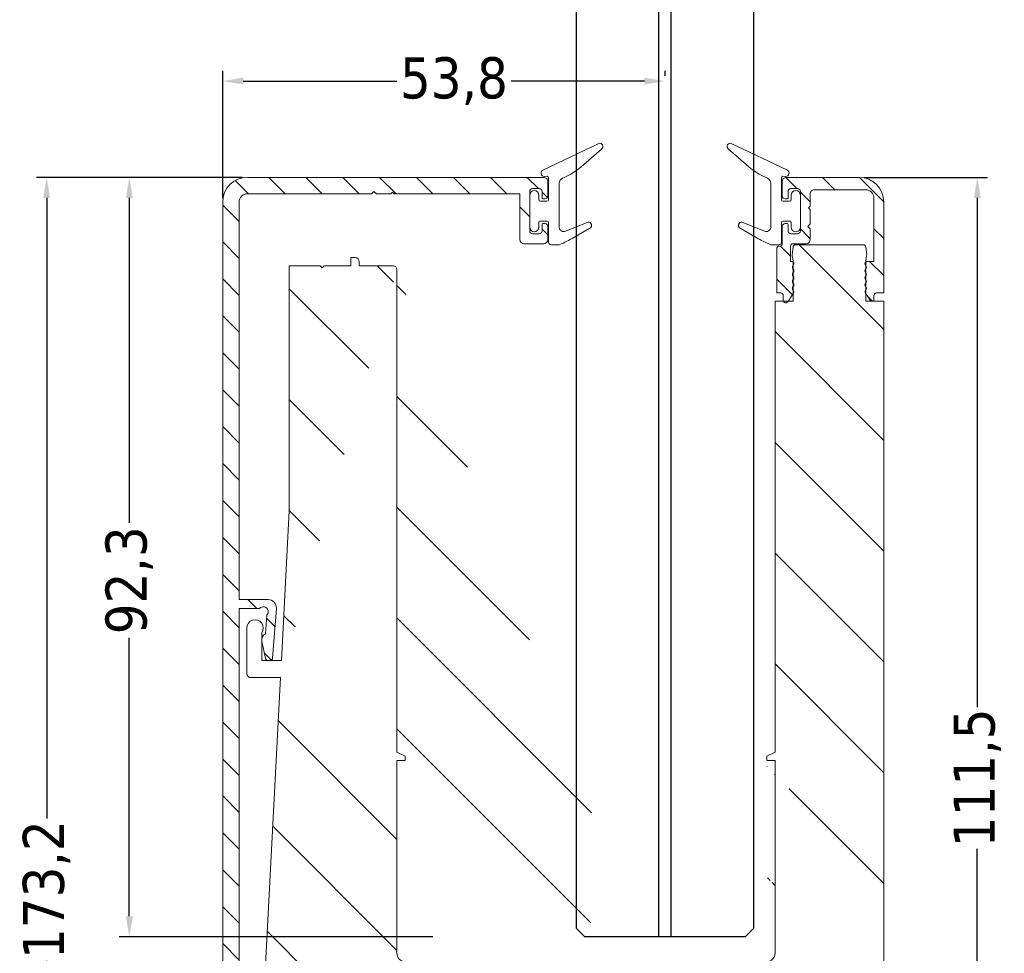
# Model space of a CAD drawing. Header units: millimetres. Extents: x -747 to 4940, y 2360 to 9272.
import ezdxf

# ---------------------------------------------------------------- set-up
doc = ezdxf.new("R2010")
doc.units = ezdxf.units.MM
for name, color, linetype, lineweight in [('CARTER ESTERNO NINFA 166b PICCOLO', 8, 'Continuous', 13), ('CARTER INTERNO NINFA 166b', 8, 'Continuous', 9), ('GUARNIZIONI', 7, 'Continuous', 9), ('PROFILO NINFA 166', 8, 'Continuous', 9), ('QUOTE', 5, 'Continuous', 9)]:
    doc.layers.add(name, color=color, linetype=linetype, lineweight=lineweight)
doc.layers.add('VETRO', color=140, linetype='Continuous')
doc.styles.get("Standard").update_dxf_attribs({"font": 'TAHOMA.TTF'})
doc.dimstyles.new('Annotativa millimetri', dxfattribs={"dimscale": 0, "dimtxt": 5, "dimasz": 2.5, "dimexe": 1.25, "dimexo": 0.625, "dimtad": 1, "dimtoh": 1, "dimdec": 1, "dimtxsty": 'Standard', "dimcen": 2.5, "dimclrd": 5, "dimclre": 5, "dimclrt": 7, "dimadec": 0, "dimazin": 0, "dimtfac": 1, "dimtdec": 1, "dimtmove": 0, "dimatfit": 3, "dimfxl": 0, "dimarcsym": 0})
pattern_1 = [(135, (-1359.510253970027, 9677.081009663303), (2.245064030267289, 2.245064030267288), [])]

# ---------------------------------------------------------------- blocks, each defined once
blk = doc.blocks.new('*D492')
at = {"layer": 'Defpoints', "color": 0}
for p in [(-607.1035125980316, 9056.76555185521), (-631.5159442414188, 8883.556270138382), (-609.103382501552, 8883.556270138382)]:
    blk.add_point(p, dxfattribs=at)
at = {"layer": 'QUOTE', "color": 5, "lineweight": -2}
for p, q in [((-607.7285125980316, 9056.76555185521), (-632.7659442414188, 9056.76555185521)), ((-631.5159442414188, 9054.26555185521), (-631.5159442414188, 8978.803410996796)), ((-631.5159442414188, 8886.056270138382), (-631.5159442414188, 8961.518410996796)), ((-609.728382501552, 8883.556270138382), (-632.7659442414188, 8883.556270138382))]:
    blk.add_line(p, q, dxfattribs=at)
at = {"layer": 'QUOTE', "color": 5}
for points in [[(-631.0992775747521, 9054.26555185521), (-631.9326109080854, 9054.26555185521), (-631.5159442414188, 9056.76555185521)], [(-631.9326109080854, 8886.056270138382), (-631.0992775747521, 8886.056270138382), (-631.5159442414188, 8883.556270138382)]]:
    blk.add_solid(points, dxfattribs=at)
at = {"layer": 'QUOTE', "color": 7, "insert": (-631.5159442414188, 8970.160910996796), "char_height": 5, "attachment_point": 5, "rotation": 90}
blk.add_mtext('173,2', dxfattribs=at)
blk = doc.blocks.new('*D493')
at = {"layer": 'Defpoints', "color": 0}
for p in [(-607.1035125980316, 9056.76555185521), (-621.4614892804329, 8964.426905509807), (-583.9172275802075, 8964.426905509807)]:
    blk.add_point(p, dxfattribs=at)
at = {"layer": 'QUOTE', "color": 5, "lineweight": -2}
for p, q in [((-607.7285125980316, 9056.76555185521), (-622.7114892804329, 9056.76555185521)), ((-621.4614892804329, 9054.26555185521), (-621.4614892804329, 9014.766766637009)), ((-621.4614892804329, 8966.926905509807), (-621.4614892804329, 9000.78676663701)), ((-584.5422275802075, 8964.426905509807), (-622.7114892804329, 8964.426905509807))]:
    blk.add_line(p, q, dxfattribs=at)
at = {"layer": 'QUOTE', "color": 5}
for points in [[(-621.0448226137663, 9054.26555185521), (-621.8781559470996, 9054.26555185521), (-621.4614892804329, 9056.76555185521)], [(-621.8781559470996, 8966.926905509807), (-621.0448226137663, 8966.926905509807), (-621.4614892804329, 8964.426905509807)]]:
    blk.add_solid(points, dxfattribs=at)
at = {"layer": 'QUOTE', "color": 7, "insert": (-621.4614892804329, 9007.77676663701), "char_height": 5, "attachment_point": 5, "rotation": 90}
blk.add_mtext('92,3', dxfattribs=at)
blk = doc.blocks.new('*D494')
at = {"layer": 'Defpoints', "color": 0}
for p in [(-532.6904303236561, 9056.765558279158), (-536.6902189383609, 8945.239633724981), (-518.3142919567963, 8945.239633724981)]:
    blk.add_point(p, dxfattribs=at)
at = {"layer": 'QUOTE', "color": 5, "lineweight": -2}
for p, q in [((-532.0654303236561, 9056.765558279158), (-517.0642919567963, 9056.765558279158)), ((-518.3142919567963, 9054.265558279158), (-518.3142919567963, 8992.368857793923)), ((-518.3142919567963, 8947.739633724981), (-518.3142919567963, 8975.138857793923)), ((-536.0652189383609, 8945.239633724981), (-517.0642919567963, 8945.239633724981))]:
    blk.add_line(p, q, dxfattribs=at)
at = {"layer": 'QUOTE', "color": 5}
for points in [[(-517.8976252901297, 9054.265558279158), (-518.7309586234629, 9054.265558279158), (-518.3142919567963, 9056.765558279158)], [(-518.7309586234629, 8947.739633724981), (-517.8976252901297, 8947.739633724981), (-518.3142919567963, 8945.239633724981)]]:
    blk.add_solid(points, dxfattribs=at)
at = {"layer": 'QUOTE', "color": 7, "insert": (-518.3142919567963, 8983.753857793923), "char_height": 5, "attachment_point": 5, "rotation": 90}
blk.add_mtext('111,5', dxfattribs=at)
blk = doc.blocks.new('*D495')
at = {"layer": 'Defpoints', "color": 0}
for p in [(-556.3043197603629, 9068.470850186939), (-556.3043197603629, 9068.470850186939), (-610.1035043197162, 9053.618759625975)]:
    blk.add_point(p, dxfattribs=at)
at = {"layer": 'QUOTE', "color": 5, "lineweight": -2}
for p, q in [((-610.1035043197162, 9054.243759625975), (-610.1035043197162, 9069.720850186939)), ((-556.3043197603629, 9069.095850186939), (-556.3043197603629, 9069.720850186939)), ((-607.6035043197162, 9068.470850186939), (-588.9436883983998, 9068.470850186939)), ((-558.8043197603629, 9068.470850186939), (-575.0136883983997, 9068.470850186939))]:
    blk.add_line(p, q, dxfattribs=at)
at = {"layer": 'QUOTE', "color": 5}
for points in [[(-607.6035043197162, 9068.887516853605), (-607.6035043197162, 9068.054183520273), (-610.1035043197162, 9068.470850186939)], [(-558.8043197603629, 9068.054183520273), (-558.8043197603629, 9068.887516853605), (-556.3043197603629, 9068.470850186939)]]:
    blk.add_solid(points, dxfattribs=at)
at = {"layer": 'QUOTE', "color": 7, "insert": (-581.9786883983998, 9068.470850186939), "char_height": 5, "attachment_point": 5}
blk.add_mtext('53,8', dxfattribs=at)

msp = doc.modelspace()

# ---------------------------------------------------------------- hatches: boundary and pattern name
at = {"layer": 'CARTER ESTERNO NINFA 166b PICCOLO'}
h = msp.add_hatch(dxfattribs=at)
h.set_pattern_fill('ANSI31', color=256, angle=180, style=0)
h.set_pattern_definition(pattern_1)
edge = h.paths.add_edge_path()
edge.add_line((-538.8412759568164, 9053.060070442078), (-538.6412759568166, 9052.860070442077))
edge.add_line((-538.6412759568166, 9052.860070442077), (-538.6412759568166, 9051.110070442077))
edge.add_line((-538.6412759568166, 9051.110070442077), (-538.9412759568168, 9050.810070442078))
edge.add_line((-538.9412759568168, 9050.810070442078), (-538.6412759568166, 9050.510070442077))
edge.add_line((-538.6412759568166, 9050.510070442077), (-538.6412759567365, 9049.204582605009))
edge.add_arc((-539.141276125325, 9049.204582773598), 0.5000001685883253, 270.00001931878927, 359.9999806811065, ccw=False)
edge.add_line((-539.1412759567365, 9048.70458260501), (-540.7412896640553, 9048.70458260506))
edge.add_arc((-540.7412896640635, 9048.404582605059), 0.3000000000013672, 89.99999999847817, 179.9999641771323)
edge.add_line((-541.0412896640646, 9048.404582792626), (-541.0412908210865, 9046.554005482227))
edge.add_line((-541.0412908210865, 9046.554005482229), (-540.9276159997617, 9046.554005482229))
edge.add_arc((-540.9276159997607, 9046.254005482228), 0.3000000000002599, -6.799041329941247e-10, 90.00000000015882, ccw=False)
edge.add_line((-540.6276159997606, 9046.254005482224), (-540.7154839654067, 9046.041873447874))
edge.add_arc((-540.5033519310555, 9045.829741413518), 0.299999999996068, 134.9999999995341, 225.0000000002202)
edge.add_arc((-540.9276160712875, 9045.40547734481), 0.3000000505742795, -44.9999903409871, 44.99999034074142, ccw=False)
edge.add_arc((-540.5033519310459, 9044.981213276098), 0.30000000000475, 135.0000000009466, 224.999999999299)
edge.add_arc((-540.9276160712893, 9044.556949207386), 0.3000000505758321, -44.99999034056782, 44.99999034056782, ccw=False)
edge.add_arc((-540.5033519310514, 9044.132685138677), 0.2999999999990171, 135.0000000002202, 224.9999999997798)
edge.add_arc((-540.9276159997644, 9043.708421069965), 0.3000000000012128, -44.99999999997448, 44.99999999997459, ccw=False)
edge.add_arc((-540.5033519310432, 9043.284157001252), 0.3000000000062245, 135.0000000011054, 224.9999999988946)
edge.add_arc((-540.9276159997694, 9042.85989293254), 0.3000000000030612, -33.2359422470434, 44.99999999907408, ccw=False)
edge.add_line((-540.6766898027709, 9042.695466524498), (-541.3645577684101, 9041.645731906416))
edge.add_arc((-541.6154839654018, 9041.810158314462), 0.2999999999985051, 180.0000000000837, 326.76405775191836, ccw=False)
edge.add_line((-541.9154839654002, 9041.81015831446), (-541.9154839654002, 9042.411306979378))
edge.add_arc((-542.2154840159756, 9042.411306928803), 0.3000000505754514, 9.659304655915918e-06, 89.99630967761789)
edge.add_line((-542.2154646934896, 9042.711306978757), (-542.7154839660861, 9042.711356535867))
edge.add_line((-542.7154839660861, 9042.711356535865), (-542.7154839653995, 9048.10458260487))
edge.add_arc((-542.415483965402, 9048.104582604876), 0.2999999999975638, 89.99999999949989, 180.0000000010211, ccw=False)
edge.add_line((-542.4154839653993, 9048.404582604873), (-542.3412894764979, 9048.404582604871))
edge.add_arc((-542.3412894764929, 9048.704582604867), 0.2999999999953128, 269.9999999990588, 359.9999641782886)
edge.add_line((-542.0412894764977, 9048.704582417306), (-542.0412881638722, 9050.804041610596))
edge.add_arc((-541.6912893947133, 9050.804041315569), 0.3499987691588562, 90.00004829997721, 179.9999517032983, ccw=False)
edge.add_line((-541.6912896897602, 9051.154040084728), (-541.4412912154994, 9051.154040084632))
edge.add_arc((-541.4412912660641, 9051.054040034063), 0.1000000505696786, 2.8975103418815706e-05, 89.9999710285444, ccw=False)
edge.add_line((-541.3412912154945, 9051.054040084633), (-541.34129121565, 9050.254582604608))
edge.add_arc((-540.9912911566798, 9050.254582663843), 0.3500000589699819, 180.0000096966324, 269.9999903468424)
edge.add_line((-540.9912912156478, 9049.904582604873), (-540.1912759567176, 9049.904582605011))
edge.add_arc((-540.1912760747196, 9050.254582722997), 0.3500001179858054, 270.0000193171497, 359.9999806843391)
edge.add_line((-539.8412759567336, 9050.254582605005), (-539.8412759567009, 9055.054582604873))
edge.add_arc((-540.1912761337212, 9055.054582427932), 0.3500001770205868, 2.896548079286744e-05, 89.99997102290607)
edge.add_line((-540.1912759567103, 9055.404582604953), (-540.9912912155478, 9055.40458260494))
edge.add_arc((-540.991290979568, 9055.05458236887), 0.3500002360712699, 90.00003863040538, 179.9999613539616)
edge.add_line((-541.3412912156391, 9055.054582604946), (-541.34129121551, 9054.255125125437))
edge.add_arc((-541.4412913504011, 9054.25512526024), 0.1000001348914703, 270.0000772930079, 359.9999227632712, ccw=False)
edge.add_line((-541.4412912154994, 9054.15512512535), (-541.6912896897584, 9054.155125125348))
edge.add_arc((-541.6912895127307, 9054.505123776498), 0.3499986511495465, 180.0000289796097, 269.9999710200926, ccw=False)
edge.add_line((-542.0412881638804, 9054.505123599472), (-542.0412891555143, 9056.265557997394))
edge.add_arc((-541.5412891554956, 9056.26555827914), 0.5000000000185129, 90.00000000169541, 180.0000322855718, ccw=False)
edge.add_line((-541.5412891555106, 9056.765558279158), (-532.6904301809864, 9056.76555827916))
edge.add_arc((-532.6904301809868, 9053.765558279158), 3.000000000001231, 6.0822458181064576e-12, 89.99999999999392, ccw=False)
edge.add_line((-529.6904301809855, 9053.765558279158), (-529.6904301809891, 9042.711364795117))
edge.add_line((-529.6904301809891, 9042.711364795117), (-530.5904301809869, 9042.711306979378))
edge.add_arc((-530.5904301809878, 9042.411306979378), 0.3000000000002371, 89.99999999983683, 179.9999999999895)
edge.add_line((-530.890430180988, 9042.411306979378), (-530.8904301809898, 9041.71136479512))
edge.add_line((-530.8904301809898, 9041.71136479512), (-531.284364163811, 9041.71136479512))
edge.add_line((-531.284364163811, 9041.71136479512), (-531.9292243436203, 9042.695466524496))
edge.add_arc((-531.6782981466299, 9042.859892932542), 0.2999999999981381, 134.999999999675, 213.2359422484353, ccw=False)
edge.add_arc((-532.1025622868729, 9043.284157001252), 0.3000000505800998, 315.0000096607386, 404.999990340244)
edge.add_arc((-531.6782981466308, 9043.708421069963), 0.2999999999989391, 134.9999999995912, 224.9999999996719, ccw=False)
edge.add_arc((-532.102562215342, 9044.132685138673), 0.2999999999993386, 315.0000000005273, 404.999999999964)
edge.add_arc((-531.6782981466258, 9044.556949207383), 0.3000000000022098, 134.9999999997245, 224.9999999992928, ccw=False)
edge.add_arc((-532.1025622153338, 9044.981213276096), 0.2999999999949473, 314.9999999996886, 405.0000000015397)
edge.add_arc((-531.6782981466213, 9045.405477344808), 0.3000000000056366, 135.0000000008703, 224.9999999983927, ccw=False)
edge.add_arc((-532.1025622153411, 9045.829741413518), 0.2999999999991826, 315.0000000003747, 405.000000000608)
edge.add_line((-531.890430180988, 9046.041873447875), (-531.9782981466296, 9046.254005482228))
edge.add_arc((-531.6782981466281, 9046.254005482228), 0.3000000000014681, 90.00000000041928, 179.9999999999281, ccw=False)
edge.add_line((-531.6782981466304, 9046.554005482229), (-530.8904301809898, 9046.55400548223))
edge.add_line((-530.8904301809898, 9046.55400548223), (-530.8904301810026, 9054.26555827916))
edge.add_arc((-531.8904301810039, 9054.265558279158), 1.000000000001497, 8.579228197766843e-11, 90.00000000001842)
edge.add_line((-531.8904301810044, 9055.26555827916), (-538.1412759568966, 9055.265558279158))
edge.add_arc((-538.1412759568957, 9054.765558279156), 0.5000000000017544, 90.00000000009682, 180.0000000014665)
edge.add_line((-538.6412759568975, 9054.765558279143), (-538.641275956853, 9053.26007044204))
edge.add_line((-538.641275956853, 9053.26007044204), (-538.8412759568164, 9053.060070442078))
at = {"layer": 'CARTER INTERNO NINFA 166b'}
h = msp.add_hatch(dxfattribs=at)
h.set_pattern_fill('ANSI31', color=256, angle=180, style=0)
h.set_pattern_definition(pattern_1)
edge = h.paths.add_edge_path()
edge.add_arc((-532.1904309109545, 8884.056269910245), 0.4999999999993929, -90.00002614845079, 1.3108058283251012e-07, ccw=False)
edge.add_line((-532.1904311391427, 8883.556269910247), (-533.19031881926, 8883.556270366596))
edge.add_arc((-533.1903188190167, 8884.056268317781), 0.4999979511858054, 179.9997732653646, 269.9999999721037, ccw=False)
edge.add_line((-533.6903167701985, 8884.056270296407), (-533.6903167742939, 8885.856244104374))
edge.add_line((-533.6903167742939, 8885.856244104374), (-607.8034956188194, 8885.856269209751))
edge.add_arc((-607.8034957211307, 8885.556269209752), 0.2999999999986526, 89.99998045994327, 179.9999999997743)
edge.add_line((-608.1034957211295, 8885.556269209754), (-608.103495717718, 8884.05626991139))
edge.add_arc((-608.6034957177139, 8884.056269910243), 0.4999999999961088, -90.00002614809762, 1.3145688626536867e-07, ccw=False)
edge.add_line((-608.6034959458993, 8883.556269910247), (-609.1033823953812, 8883.556270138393))
edge.add_arc((-609.1033819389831, 8884.556270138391), 0.9999999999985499, 180.000041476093, 269.9999738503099, ccw=False)
edge.add_line((-610.1033819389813, 8884.556269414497), (-610.1035043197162, 9053.765549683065))
edge.add_arc((-607.1035022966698, 9053.765549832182), 3.000002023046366, 90.000196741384, 180.0000028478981, ccw=False)
edge.add_line((-607.1035125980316, 9056.76555185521), (-571.0612884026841, 9056.76563889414))
edge.add_arc((-571.0612884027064, 9056.265638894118), 0.5000000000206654, -3.2285950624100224e-05, 89.99999999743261, ccw=False)
edge.add_line((-570.5612884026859, 9056.26563861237), (-570.5612893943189, 9054.505204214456))
edge.add_arc((-570.91128804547, 9054.505204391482), 0.3499986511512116, 270.00002896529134, 359.9999710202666, ccw=False)
edge.add_line((-570.9112878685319, 9054.15520574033), (-571.1612863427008, 9054.155205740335))
edge.add_arc((-571.1612862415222, 9054.255205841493), 0.1000001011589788, 180.0000579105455, 269.99994202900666, ccw=False)
edge.add_line((-571.2612863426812, 9054.255205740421), (-571.2612863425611, 9055.05466321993))
edge.add_arc((-571.6112864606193, 9055.054663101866), 0.3500001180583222, 1.93269364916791e-05, 89.99998070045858)
edge.add_line((-571.6112863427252, 9055.404663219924), (-572.4113016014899, 9055.404663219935))
edge.add_arc((-572.4113014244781, 9055.054663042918), 0.3500001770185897, 90.00002897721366, 179.9999710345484)
edge.add_line((-572.7613016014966, 9055.054663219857), (-572.7613016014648, 9050.254663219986))
edge.add_arc((-572.4113014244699, 9050.254663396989), 0.3500001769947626, 180.0000289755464, 269.9999709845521)
edge.add_line((-572.4113016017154, 9049.904663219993), (-571.6112863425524, 9049.904663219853))
edge.add_arc((-571.6112864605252, 9050.254663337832), 0.35000011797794, 270.0000193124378, 359.9999806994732)
edge.add_line((-571.2612863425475, 9050.254663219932), (-571.2612863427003, 9051.054120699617))
edge.add_arc((-571.161286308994, 9051.054120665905), 0.1000000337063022, 90.0000193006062, 179.9999806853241, ccw=False)
edge.add_line((-571.1612863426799, 9051.154120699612), (-570.91128786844, 9051.15412069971))
edge.add_arc((-570.9112880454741, 9050.804122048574), 0.3499986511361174, 2.896550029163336e-05, 89.99997101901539, ccw=False)
edge.add_line((-570.561289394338, 9050.804122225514), (-570.5612883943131, 9049.204663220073))
edge.add_arc((-571.061288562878, 9049.204663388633), 0.5000001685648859, 270.00001931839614, 359.99998068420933, ccw=False)
edge.add_line((-571.0612883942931, 9048.704663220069), (-573.4613016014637, 9048.70466321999))
edge.add_arc((-573.4613014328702, 9049.20466338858), 0.5000001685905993, 180.0000193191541, 269.9999806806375, ccw=False)
edge.add_line((-573.961301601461, 9049.204663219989), (-573.9613016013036, 9054.765638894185))
edge.add_line((-573.9613016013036, 9054.765638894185), (-589.2575585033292, 9054.765598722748))
edge.add_line((-589.2575585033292, 9054.765598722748), (-589.4574044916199, 9054.965595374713))
edge.add_line((-589.4574044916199, 9054.965595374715), (-589.6574044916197, 9054.765595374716))
edge.add_line((-589.6574044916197, 9054.765595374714), (-591.4074044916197, 9054.765595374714))
edge.add_line((-591.4074044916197, 9054.765595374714), (-591.7074044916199, 9055.065595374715))
edge.add_line((-591.7074044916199, 9055.065595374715), (-592.0076065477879, 9054.7655915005))
edge.add_line((-592.0076065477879, 9054.7655915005), (-607.1035073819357, 9054.765551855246))
edge.add_arc((-607.1035039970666, 9053.765551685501), 1.000000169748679, 90.00019393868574, 179.9683385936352)
edge.add_line((-608.1035040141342, 9053.766104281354), (-608.103457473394, 9005.442578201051))
edge.add_line((-608.103457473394, 9005.442578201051), (-604.5752521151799, 9005.442578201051))
edge.add_arc((-604.5752521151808, 9004.442578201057), 0.9999999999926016, -4.240576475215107, 89.99999999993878, ccw=False)
edge.add_line((-603.57798975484, 9004.368633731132), (-604.0264512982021, 8998.320394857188))
edge.add_arc((-604.3256300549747, 8998.342578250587), 0.300000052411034, 270.0000092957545, 355.7594142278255, ccw=False)
edge.add_line((-604.3256300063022, 8998.042578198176), (-604.6041109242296, 8998.042578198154))
edge.add_arc((-604.6041109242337, 8998.342578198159), 0.3000000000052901, 192.0684800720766, 270.0000000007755, ccw=False)
edge.add_line((-604.8974804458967, 8998.279854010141), (-605.3458141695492, 9000.376771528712))
edge.add_arc((-604.5634951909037, 9000.5440362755), 0.8000002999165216, 115.75944039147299, 192.068493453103, ccw=False)
edge.add_line((-604.9111702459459, 9001.264537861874), (-604.7440648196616, 9003.51822839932))
edge.add_arc((-605.1597213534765, 9003.950936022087), 0.6000052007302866, 313.8485794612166, 499.2521513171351)
edge.add_line((-605.6142789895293, 9004.342578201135), (-608.1034957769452, 9004.34257820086))
edge.add_line((-608.1034957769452, 9004.34257820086), (-608.1034875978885, 8923.518916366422))
edge.add_line((-608.1034875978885, 8923.51891636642), (-604.575252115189, 8923.518916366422))
edge.add_arc((-604.5752521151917, 8922.518916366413), 1.000000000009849, -4.240576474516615, 89.99999999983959, ccw=False)
edge.add_line((-603.5779897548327, 8922.444971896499), (-604.0264512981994, 8916.39673302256))
edge.add_arc((-604.325630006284, 8916.418916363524), 0.2999999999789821, 269.99999999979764, 355.75942352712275, ccw=False)
edge.add_line((-604.3256300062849, 8916.118916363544), (-604.6041109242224, 8916.11891636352))
edge.add_arc((-604.6041105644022, 8916.418916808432), 0.3000004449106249, 192.0685487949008, 269.9999312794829, ccw=False)
edge.add_line((-604.897480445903, 8916.356192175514), (-605.3458141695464, 8918.45310969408))
edge.add_arc((-604.5634953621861, 8918.62037452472), 0.8000001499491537, 115.75943195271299, 192.068501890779, ccw=False)
edge.add_line((-604.911170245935, 8919.340876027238), (-604.7440648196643, 8921.594566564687))
edge.add_arc((-605.1597213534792, 8922.02727418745), 0.6000052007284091, 313.8485794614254, 499.2521513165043)
edge.add_line((-605.6142789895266, 8922.418916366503), (-608.103495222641, 8922.41891636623))
edge.add_line((-608.103495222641, 8922.418916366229), (-608.1034916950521, 8888.81177934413))
edge.add_arc((-607.8034916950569, 8888.811779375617), 0.2999999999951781, 180.0000060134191, 269.5000000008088)
edge.add_line((-607.8061096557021, 8888.511790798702), (-531.9878129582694, 8887.854497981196))
edge.add_arc((-531.9904309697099, 8887.554509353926), 0.3000000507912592, 9.61711788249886e-06, 89.49999038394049, ccw=False)
edge.add_line((-531.6904309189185, 8887.55450940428), (-531.690430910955, 8884.05626991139))
at = {"layer": 'PROFILO NINFA 166'}
h = msp.add_hatch(dxfattribs=at)
h.set_pattern_fill('ANSI31', color=256, scale=3, angle=180, style=0)
h.set_pattern_definition([(135, (-904.334954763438, 10503.99724008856), (6.735192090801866, 6.735192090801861), [])])
edge = h.paths.add_edge_path()
edge.add_line((-531.8904303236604, 9041.71136479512), (-529.6904303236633, 9041.71136479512))
edge.add_line((-531.8904303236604, 9046.55217893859), (-531.8904303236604, 9041.71136479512))
edge.add_line((-531.8858726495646, 9046.60427339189), (-531.8904303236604, 9046.55217893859))
edge.add_line((-531.7772849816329, 9047.220104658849), (-531.8858726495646, 9046.604273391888))
edge.add_line((-531.7742305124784, 9047.302193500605), (-531.7772849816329, 9047.220104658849))
edge.add_line((-531.8747743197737, 9048.308258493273), (-531.7742305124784, 9047.302193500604))
edge.add_arc((-532.1732873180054, 9048.278425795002), 0.2999999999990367, 5.70705813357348, 90.00000000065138)
edge.add_line((-540.4326271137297, 9048.578425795), (-532.173287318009, 9048.578425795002))
edge.add_arc((-540.432627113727, 9048.278425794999), 0.3000000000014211, 90.00000000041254, 174.2929418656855)
edge.add_line((-540.8316839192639, 9047.302193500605), (-540.7311401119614, 9048.308258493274))
edge.add_line((-540.8286294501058, 9047.220104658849), (-540.8316839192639, 9047.302193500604))
edge.add_line((-540.7200417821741, 9046.60427339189), (-540.8286294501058, 9047.220104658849))
edge.add_line((-540.7154841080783, 9046.552178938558), (-540.7200417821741, 9046.60427339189))
edge.add_line((-540.7154841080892, 9041.711364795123), (-540.7154841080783, 9046.552178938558))
edge.add_line((-542.9154841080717, 9041.711364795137), (-540.7154841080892, 9041.711364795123))
edge.add_line((-551.4172683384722, 8959.426905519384), (-551.4172683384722, 8961.426905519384))
edge.add_line((-536.69021893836, 8955.23963372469), (-536.6902189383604, 8952.48975925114))
edge.add_arc((-537.69021893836, 8953.878229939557), 1.689206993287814, 53.70138050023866, 126.2986194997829)
edge.add_line((-538.6902189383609, 8955.23963372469), (-538.6902189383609, 8957.239759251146))
edge.add_line((-538.6902189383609, 8957.239759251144), (-541.1902189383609, 8957.239759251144))
edge.add_line((-541.1902189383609, 8957.239759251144), (-541.1902189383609, 8953.466878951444))
edge.add_arc((-545.450635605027, 8953.466875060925), 4.260416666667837, 5.232455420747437e-05, 40.06798704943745)
edge.add_line((-545.5285038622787, 8956.209288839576), (-542.1902189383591, 8956.209288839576))
edge.add_line((-545.5285038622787, 8956.209288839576), (-543.7604598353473, 8957.652149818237))
edge.add_line((-543.9171978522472, 8986.378731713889), (-542.9171823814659, 8986.878739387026))
edge.add_line((-543.9171978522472, 8985.878731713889), (-543.9171978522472, 8986.378731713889))
edge.add_line((-542.9171989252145, 8985.878741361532), (-543.9171978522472, 8985.878731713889))
edge.add_line((-542.9172683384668, 8962.42690262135), (-542.9171989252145, 8985.878741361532))
edge.add_arc((-543.9172683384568, 8962.426905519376), 0.9999999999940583, 269.9999999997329, 359.9998339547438)
edge.add_arc((-544.3927205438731, 8958.42690551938), 1.000000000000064, 309.2171111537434, 449.9999999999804)
edge.add_line((-536.6902189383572, 8952.48975925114), (-529.6904303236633, 8952.48975925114))
edge.add_line((-551.4172683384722, 8961.426905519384), (-543.9172683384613, 8961.426905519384))
edge.add_line((-544.3927205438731, 8959.42690551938), (-551.4172683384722, 8959.426905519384))
edge.add_line((-529.6904303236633, 9041.71136479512), (-529.6904303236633, 8952.48975925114))
edge.add_line((-542.9171823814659, 8986.878739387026), (-542.9154841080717, 9041.711364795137))
h = msp.add_hatch(dxfattribs=at)
h.set_pattern_fill('ANSI31', color=256, scale=3, angle=180, style=0)
h.set_pattern_definition([(135, (-904.334954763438, 10503.99724008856), (6.735192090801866, 6.735192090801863), [])])
edge = h.paths.add_edge_path()
edge.add_line((-601.9995708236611, 9046.02296677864), (-598.2495716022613, 9046.022967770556))
edge.add_line((-601.9995708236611, 9016.241874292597), (-601.9995708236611, 9046.02296677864))
edge.add_line((-602.0002532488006, 9016.215759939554), (-601.9995708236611, 9016.241874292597))
edge.add_line((-602.950712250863, 8998.042578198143), (-602.0002532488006, 9016.215759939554))
edge.add_line((-605.363495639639, 8998.042578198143), (-602.950712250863, 8998.042578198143))
edge.add_line((-605.3634956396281, 9001.382292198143), (-605.363495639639, 8998.042578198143))
edge.add_arc((-606.1634956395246, 9001.98229219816), 0.9999999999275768, -36.86989765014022, 180.0000000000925, ccw=False)
edge.add_line((-607.1634956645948, 8996.439783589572), (-607.1634956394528, 9001.982292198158))
edge.add_arc((-606.6634954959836, 8996.43978375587), 0.500000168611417, 180.0000190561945, 269.9999806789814, ccw=False)
edge.add_line((-603.0606885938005, 8995.939783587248), (-606.6634956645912, 8995.939783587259))
edge.add_arc((-589.4171945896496, 9045.522971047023), 0.4999999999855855, 1.4266222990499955e-05, 90.0000224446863, ccw=False)
edge.add_line((-593.4995708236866, 9046.0229685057), (-589.4171947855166, 9046.022971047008))
edge.add_line((-593.4995708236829, 9046.522968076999), (-593.4995708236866, 9046.022968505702))
edge.add_arc((-593.9995708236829, 9046.522968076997), 0.5000000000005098, 1.6257217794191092e-10, 89.99999999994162, ccw=False)
edge.add_line((-594.4995708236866, 9047.022968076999), (-593.9995708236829, 9047.022968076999))
edge.add_line((-594.4995708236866, 9046.022968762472), (-594.4995708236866, 9047.022968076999))
edge.add_line((-597.7495699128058, 9046.022967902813), (-594.4995708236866, 9046.022968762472))
edge.add_line((-597.9995708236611, 9045.772966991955), (-597.7495699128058, 9046.022967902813))
edge.add_line((-598.2495716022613, 9046.022967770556), (-597.9995708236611, 9045.772966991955))
edge.add_arc((-581.7230430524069, 8951.426906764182), 1.00000124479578, 210.9588446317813, 269.9999596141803, ccw=False)
edge.add_line((-586.7797583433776, 8957.91248388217), (-582.5805811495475, 8950.91248388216))
edge.add_arc((-585.922220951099, 8958.42690551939), 0.9999999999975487, 89.99999999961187, 210.9588042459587, ccw=False)
edge.add_line((-580.4036570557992, 8959.426905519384), (-585.9222209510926, 8959.426905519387))
edge.add_line((-580.4036570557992, 8961.426905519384), (-580.4036570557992, 8959.426905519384))
edge.add_line((-587.9171736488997, 8961.426905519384), (-580.4036570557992, 8961.426905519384))
edge.add_arc((-587.9171736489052, 8962.426905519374), 0.9999999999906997, 180.0000166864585, 270.0000000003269, ccw=False)
edge.add_line((-588.917180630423, 8985.878731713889), (-588.9171736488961, 8962.426905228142))
edge.add_line((-587.9171808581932, 8985.878731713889), (-588.917180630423, 8985.878731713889))
edge.add_line((-587.9171808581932, 8986.378731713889), (-587.9171808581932, 8985.878731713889))
edge.add_line((-588.9171810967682, 8986.878731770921), (-587.9171808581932, 8986.378731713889))
edge.add_line((-605.3634956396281, 8919.458630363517), (-605.363495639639, 8916.11891636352))
edge.add_arc((-606.1634956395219, 8920.05863036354), 0.9999999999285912, -36.86989765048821, 180.0000000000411, ccw=False)
edge.add_line((-607.1634956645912, 8914.516121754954), (-607.163495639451, 8920.05863036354))
edge.add_arc((-606.6634955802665, 8914.516121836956), 0.5000000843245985, 180.0000093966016, 269.9999903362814, ccw=False)
edge.add_arc((-597.2504266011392, 8916.618916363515), 0.4999999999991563, -89.99999999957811, 34.52385866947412, ccw=False)
edge.add_line((-595.8068524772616, 8913.753266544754), (-596.0489593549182, 8914.016121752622))
edge.add_arc((-595.5861903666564, 8913.956510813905), 0.2999999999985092, 222.6471037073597, 312.6471037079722, ccw=False)
edge.add_line((-595.0887299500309, 8914.006841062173), (-595.3829460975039, 8913.735848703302))
edge.add_arc((-594.8854856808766, 8913.786178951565), 0.3000000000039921, 42.64710370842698, 132.6471037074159, ccw=False)
edge.add_line((-592.4968846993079, 8911.635694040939), (-594.6648235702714, 8913.989423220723))
edge.add_line((-592.1436293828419, 8911.621179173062), (-592.4968846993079, 8911.635694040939))
edge.add_line((-592.1581442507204, 8911.267923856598), (-592.1436293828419, 8911.621179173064))
edge.add_line((-589.9902053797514, 8908.914194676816), (-592.1581442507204, 8911.267923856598))
edge.add_arc((-590.2108674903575, 8908.710950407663), 0.3000000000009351, -47.35289629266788, 42.647103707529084, ccw=False)
edge.add_line((-590.3018393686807, 8908.219295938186), (-590.0076232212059, 8908.490288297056))
edge.add_arc((-590.0985949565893, 8907.99863382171), 0.3000001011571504, 132.6471230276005, 222.6470843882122, ccw=False)
edge.add_line((-590.1837610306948, 8907.648281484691), (-590.3192572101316, 8907.795389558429))
edge.add_arc((-589.815990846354, 8907.987021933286), 0.5000000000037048, 222.6471037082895, 312.64710370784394, ccw=False)
edge.add_line((-589.0366195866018, 8908.02510161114), (-589.4772503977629, 8907.619251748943))
edge.add_line((-605.363495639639, 8916.11891636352), (-597.2504266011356, 8916.118916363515))
edge.add_line((-596.0489593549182, 8914.016121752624), (-606.6634956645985, 8914.016121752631))
edge.add_arc((-555.6439226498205, 8945.239772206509), 50.00004515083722, 177.0061709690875, 214.523841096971, ccw=False)
edge.add_line((-581.7230437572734, 8950.426905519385), (-554.8003968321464, 8950.426905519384))
edge.add_arc((-555.643956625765, 8945.239785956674), 50.00002670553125, 228.0984337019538, 269.9999863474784, ccw=False)
edge.add_line((-605.5757260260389, 8947.851194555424), (-603.0606885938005, 8995.939783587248))
edge.add_line((-588.9171945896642, 9045.522971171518), (-588.9171810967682, 8986.878731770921))
edge.add_line((-529.6904303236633, 8937.98975925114), (-529.6904303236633, 8895.23975925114))
edge.add_line((-545.1472133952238, 8895.239759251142), (-555.6439685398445, 8895.239759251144))
edge.add_line((-544.8972133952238, 8895.489759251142), (-545.1472133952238, 8895.239759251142))
edge.add_line((-544.6472133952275, 8895.239759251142), (-544.8972133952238, 8895.489759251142))
edge.add_line((-529.6904303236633, 8895.23975925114), (-544.6472133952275, 8895.239759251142))
edge.add_line((-536.6902189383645, 8937.98975925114), (-529.6904303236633, 8937.98975925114))
edge.add_arc((-537.69021893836, 8936.601037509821), 1.689206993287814, 233.7013805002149, 306.2986194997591)
edge.add_line((-536.69021893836, 8935.23963372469), (-536.69021893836, 8937.989759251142))
edge.add_line((-541.1902189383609, 8937.0123884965), (-541.1902189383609, 8933.239759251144))
edge.add_line((-541.1902189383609, 8933.239759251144), (-538.6902189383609, 8933.239759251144))
edge.add_line((-538.6902189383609, 8933.239759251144), (-538.6902189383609, 8935.239633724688))
edge.add_arc((-545.450635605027, 8937.01239238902), 4.260416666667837, 319.93201295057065, 359.9999476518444, ccw=False)
edge.add_line((-542.1902189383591, 8934.26997861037), (-552.1902189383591, 8934.26997861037))
edge.add_arc((-548.9298022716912, 8937.01239238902), 4.260416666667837, 179.9999999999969, 220.0679870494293, ccw=False)
edge.add_line((-553.1902189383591, 8937.012391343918), (-553.1902189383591, 8939.23963372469))
edge.add_line((-553.9876686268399, 8939.23963372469), (-553.1902189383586, 8939.23963372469))
edge.add_line((-553.9876686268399, 8939.23963372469), (-554.9876686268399, 8940.23963372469))
edge.add_line((-554.9876686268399, 8940.23963372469), (-554.9876686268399, 8950.23963372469))
edge.add_line((-554.9876686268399, 8950.23963372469), (-554.8003968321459, 8950.426905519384))

# ---------------------------------------------------------------- linework, layer by layer
at = {"layer": 'CARTER ESTERNO NINFA 166b PICCOLO'}
msp.add_lwpolyline([(-538.8412759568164, 9053.060070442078), (-538.6412759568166, 9052.860070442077), (-538.6412759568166, 9051.110070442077), (-538.9412759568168, 9050.810070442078), (-538.6412759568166, 9050.510070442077), (-538.6412759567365, 9049.204582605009, -0.4142133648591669), (-539.1412759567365, 9048.70458260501), (-540.7412896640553, 9048.70458260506, 0.4142133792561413), (-541.0412896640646, 9048.404582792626), (-541.0412908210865, 9046.554005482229), (-540.9276159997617, 9046.554005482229, -0.4142135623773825), (-540.6276159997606, 9046.254005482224), (-540.7154839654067, 9046.041873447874, 0.4142135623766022), (-540.7154839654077, 9045.617609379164, -0.4142134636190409), (-540.7154839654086, 9045.193345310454, 0.4142135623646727), (-540.7154839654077, 9044.76908124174, -0.4142134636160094), (-540.7154839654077, 9044.34481717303, 0.4142135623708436), (-540.7154839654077, 9043.92055310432, -0.4142135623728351), (-540.7154839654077, 9043.496289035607, 0.4142135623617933), (-540.7154839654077, 9043.072024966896, -0.3552775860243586), (-540.6766898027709, 9042.695466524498), (-541.3645577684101, 9041.645731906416, -0.745133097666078), (-541.9154839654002, 9041.81015831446), (-541.9154839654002, 9042.41130697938, 0.4141946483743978), (-542.2154646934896, 9042.711306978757), (-542.7154839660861, 9042.711356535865), (-542.7154839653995, 9048.10458260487, -0.4142135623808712), (-542.4154839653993, 9048.404582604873), (-542.3412894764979, 9048.404582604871, 0.4142133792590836), (-542.0412894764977, 9048.704582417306), (-542.0412881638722, 9050.804041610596, -0.4142130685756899), (-541.6912896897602, 9051.154040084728), (-541.4412912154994, 9051.154040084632, -0.4142132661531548), (-541.3412912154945, 9051.054040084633), (-541.34129121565, 9050.25458260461, 0.4142134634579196), (-540.9912912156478, 9049.904582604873), (-540.1912759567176, 9049.904582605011, 0.4142133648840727), (-539.8412759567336, 9050.254582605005), (-539.8412759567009, 9055.054582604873, 0.4142132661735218), (-540.1912759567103, 9055.404582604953), (-540.9912912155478, 9055.40458260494, 0.4142131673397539), (-541.3412912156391, 9055.054582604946), (-541.34129121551, 9054.255125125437, -0.4142127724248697), (-541.4412912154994, 9054.15512512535), (-541.6912896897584, 9054.155125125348, -0.4142132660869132), (-542.0412881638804, 9054.505123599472), (-542.0412891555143, 9056.265557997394, -0.4142137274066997), (-541.5412891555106, 9056.765558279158), (-532.6904301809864, 9056.76555827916, -0.4142135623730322), (-529.6904301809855, 9053.765558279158), (-529.6904301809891, 9042.711364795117), (-530.5904301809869, 9042.711306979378, 0.4142135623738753), (-530.890430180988, 9042.411306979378), (-530.8904301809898, 9041.71136479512), (-531.284364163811, 9041.71136479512), (-531.9292243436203, 9042.695466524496, -0.3552775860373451), (-531.8904301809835, 9043.072024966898, 0.4142134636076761), (-531.8904301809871, 9043.49628903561, -0.4142135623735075), (-531.8904301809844, 9043.920553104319, 0.4142135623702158), (-531.8904301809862, 9044.344817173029, -0.4142135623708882), (-531.8904301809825, 9044.769081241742, 0.4142135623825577), (-531.8904301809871, 9045.193345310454, -0.4142135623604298), (-531.8904301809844, 9045.617609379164, 0.4142135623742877), (-531.890430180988, 9046.041873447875), (-531.9782981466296, 9046.254005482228, -0.4142135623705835), (-531.6782981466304, 9046.554005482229), (-530.8904301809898, 9046.55400548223), (-530.8904301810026, 9054.26555827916, 0.4142135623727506), (-531.8904301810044, 9055.26555827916), (-538.1412759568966, 9055.265558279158, 0.4142135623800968), (-538.6412759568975, 9054.765558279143), (-538.641275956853, 9053.26007044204)], format="xyb", close=True, dxfattribs=at)
at = {"layer": 'CARTER INTERNO NINFA 166b'}
msp.add_lwpolyline([(-610.1033819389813, 8884.556269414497), (-610.1035043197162, 9053.765549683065, -0.4142125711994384), (-607.1035125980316, 9056.76555185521), (-571.0612884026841, 9056.76563889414, -0.4142137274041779), (-570.5612884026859, 9056.26563861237), (-570.5612893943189, 9054.505204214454, -0.4142132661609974), (-570.9112878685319, 9054.15520574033), (-571.1612863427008, 9054.155205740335, -0.4142129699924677), (-571.2612863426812, 9054.255205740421), (-571.2612863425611, 9055.054663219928, 0.4142133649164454), (-571.6112863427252, 9055.404663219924), (-572.4113016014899, 9055.404663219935, 0.4142132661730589), (-572.7613016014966, 9055.054663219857), (-572.7613016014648, 9050.254663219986, 0.4142132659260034), (-572.4113016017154, 9049.904663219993), (-571.6112863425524, 9049.904663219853, 0.4142133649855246), (-571.2612863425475, 9050.254663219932), (-571.2612863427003, 9051.054120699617, -0.4142133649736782), (-571.1612863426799, 9051.154120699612), (-570.91128786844, 9051.15412069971, -0.4142132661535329), (-570.561289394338, 9050.804122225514), (-570.5612883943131, 9049.20466322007, -0.414213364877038), (-571.0612883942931, 9048.704663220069), (-573.4613016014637, 9048.70466321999, -0.4142133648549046), (-573.961301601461, 9049.204663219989), (-573.9613016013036, 9054.765638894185), (-589.2575585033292, 9054.765598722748), (-589.4574044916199, 9054.965595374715), (-589.6574044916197, 9054.765595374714), (-591.4074044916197, 9054.765595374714), (-591.7074044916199, 9055.065595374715), (-592.0076065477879, 9054.7655915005), (-607.1035073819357, 9054.765551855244, 0.4140507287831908), (-608.1035040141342, 9053.766104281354), (-608.103457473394, 9005.442578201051), (-604.5752521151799, 9005.44257820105, -0.4360611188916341), (-603.57798975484, 9004.368633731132), (-604.0264512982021, 8998.320394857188, -0.3926982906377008), (-604.3256300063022, 8998.042578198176), (-604.6041109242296, 8998.042578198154, -0.3537823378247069), (-604.8974804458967, 8998.279854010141), (-605.3458141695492, 9000.376771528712, -0.3458366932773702), (-604.9111702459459, 9001.264537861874), (-604.7440648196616, 9003.51822839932, 1.048302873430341), (-605.6142789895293, 9004.342578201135), (-608.1034957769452, 9004.34257820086), (-608.1034875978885, 8923.51891636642)], format="xyb", dxfattribs=at)
at = {"layer": 'GUARNIZIONI'}
for points in [[(-571.6613016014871, 9050.704663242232, -0.9999999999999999), (-572.7613016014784, 9050.704663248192), (-572.761301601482, 9054.604663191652, -0.9999999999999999), (-571.6613016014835, 9054.604663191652), (-571.6613016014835, 9054.056172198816, 0.4142135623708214), (-571.4613016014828, 9053.856172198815), (-570.661301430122, 9053.856172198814, 0.4142134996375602), (-570.4613014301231, 9054.056172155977), (-570.461300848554, 9056.701381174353, 0.3686462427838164), (-570.6298238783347, 9056.89888868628), (-570.9782379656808, 9056.889909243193, -0.7864553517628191), (-571.1808927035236, 9057.640492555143), (-564.3581986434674, 9060.901406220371, -0.8973686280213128), (-564.0343022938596, 9060.214359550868), (-566.7988762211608, 9057.820589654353, -0.07443673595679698), (-568.7698984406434, 9056.665558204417, 0.3334652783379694), (-569.1613227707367, 9056.04526247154), (-569.1613008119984, 9050.749966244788), (-569.1613008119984, 9050.688099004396, 0.544747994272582), (-568.4024678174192, 9050.228233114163), (-565.6687659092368, 9051.339245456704, -0.8065276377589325), (-565.4363470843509, 9050.580154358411), (-567.3890812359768, 9049.474918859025, -0.03447302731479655), (-569.1613008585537, 9048.569305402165), (-570.1613008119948, 9048.56930533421, -0.4142135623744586), (-570.4613008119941, 9048.86930533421), (-570.4613010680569, 9049.869305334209), (-570.4613013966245, 9051.252438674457, 0.4142134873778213), (-570.6613013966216, 9051.452438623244), (-571.4613016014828, 9051.452438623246, 0.4142135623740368), (-571.6613016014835, 9051.252438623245), (-571.6613016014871, 9050.704663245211)], [(-540.943003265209, 9050.704663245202, 0.9999999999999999), (-539.8430032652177, 9050.704663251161), (-539.8430032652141, 9054.604663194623, 0.9999999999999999), (-540.9430032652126, 9054.604663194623), (-540.9430032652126, 9054.056172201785, -0.4142135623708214), (-541.1430032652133, 9053.856172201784), (-541.9430034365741, 9053.856172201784, -0.4142134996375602), (-542.143003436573, 9054.056172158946), (-542.1430040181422, 9056.701381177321, -0.3686462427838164), (-541.9744809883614, 9056.89888868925), (-541.6260669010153, 9056.889909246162, 0.7864553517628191), (-541.4234121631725, 9057.640492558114), (-548.2461062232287, 9060.901406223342, 0.8973686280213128), (-548.5700025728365, 9060.214359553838), (-545.8054286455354, 9057.820589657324, 0.07443673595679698), (-543.8344064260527, 9056.665558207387, -0.3334652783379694), (-543.4429820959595, 9056.04526247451), (-543.4430040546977, 9050.749966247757), (-543.4430040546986, 9050.688099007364, -0.544747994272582), (-544.201837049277, 9050.228233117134), (-546.9355389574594, 9051.339245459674, 0.8065276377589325), (-547.1679577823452, 9050.58015436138), (-545.2152236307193, 9049.474918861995, 0.03447302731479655), (-543.4430040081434, 9048.569305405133), (-542.4430040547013, 9048.569305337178, 0.4142135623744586), (-542.143004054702, 9048.869305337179), (-542.1430037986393, 9049.869305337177), (-542.1430034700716, 9051.252438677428, -0.4142134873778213), (-541.9430034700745, 9051.452438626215), (-541.1430032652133, 9051.452438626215, -0.4142135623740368), (-540.9430032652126, 9051.252438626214), (-540.943003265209, 9050.704663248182)]]:
    msp.add_lwpolyline(points, format="xyb", dxfattribs=at)
at = {"layer": 'PROFILO NINFA 166'}
for points in [[(-543.9172683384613, 8961.426905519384, 0.414212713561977), (-542.9172683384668, 8962.42690262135), (-542.9171989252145, 8985.878741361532), (-543.9171978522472, 8985.878731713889), (-543.9171978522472, 8986.378731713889), (-542.9171823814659, 8986.878739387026), (-542.9154841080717, 9041.711364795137), (-540.7154841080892, 9041.711364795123), (-540.7154841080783, 9046.552178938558), (-540.7200417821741, 9046.60427339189), (-540.8286294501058, 9047.220104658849), (-540.8316839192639, 9047.302193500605), (-540.7311401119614, 9048.308258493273, -0.3853313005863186), (-540.4326271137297, 9048.578425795), (-532.173287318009, 9048.578425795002, -0.3853313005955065), (-531.8747743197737, 9048.308258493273), (-531.7742305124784, 9047.302193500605), (-531.7772849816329, 9047.220104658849), (-531.8858726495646, 9046.60427339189), (-531.8904303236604, 9046.55217893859), (-531.8904303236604, 9041.71136479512), (-529.6904303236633, 9041.71136479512), (-529.6904303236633, 8895.23975925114)], [(-605.5757260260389, 8947.851194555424), (-603.0606885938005, 8995.939783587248), (-606.6634956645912, 8995.939783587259, -0.4142133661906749), (-607.1634956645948, 8996.439783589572), (-607.1634956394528, 9001.982292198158, -1.387425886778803), (-605.3634956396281, 9001.382292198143), (-605.363495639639, 8998.042578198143), (-602.950712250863, 8998.042578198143), (-602.0002532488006, 9016.215759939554), (-601.9995708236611, 9016.241874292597), (-601.9995708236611, 9046.02296677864), (-598.2495716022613, 9046.022967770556), (-597.9995708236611, 9045.772966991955), (-597.7495699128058, 9046.022967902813), (-594.4995708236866, 9046.022968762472), (-594.4995708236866, 9047.022968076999), (-593.9995708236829, 9047.022968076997, -0.4142135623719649), (-593.4995708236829, 9046.522968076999), (-593.4995708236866, 9046.0229685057), (-589.4171947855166, 9046.022971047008, -0.4142136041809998), (-588.9171945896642, 9045.522971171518), (-588.9171810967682, 8986.878731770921), (-587.9171808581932, 8986.378731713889), (-587.9171808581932, 8985.878731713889), (-588.917180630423, 8985.878731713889), (-588.9171736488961, 8962.426905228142, 0.4142134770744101), (-587.9171736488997, 8961.426905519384)]]:
    msp.add_lwpolyline(points, format="xyb", dxfattribs=at)
at = {"layer": 'VETRO'}
for p, q in [((-557.0470470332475, 8964.437518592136), (-557.0470470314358, 9188.092375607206)), ((-555.5615924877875, 8964.437518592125), (-555.5615924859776, 9188.092375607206))]:
    msp.add_line(p, q, dxfattribs=at)
msp.add_lwpolyline([(-545.5443197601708, 9188.092375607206), (-545.5443197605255, 8965.437518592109), (-546.5443197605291, 8964.43751859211), (-566.0643197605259, 8964.437518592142), (-567.0643197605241, 8965.437518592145), (-567.064319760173, 9188.092375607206)], dxfattribs=at)

# ---------------------------------------------------------------- dimensions: what is measured, and where the dimension line sits
at = {"layer": 'QUOTE'}
for base, p1, p2, angle, picture, middle in [((-556.3043197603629, 9068.470850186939), (-610.1035043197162, 9053.618759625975), (-556.3043197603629, 9068.470850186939), 180, '*D495', (-581.9786883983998, 9068.470850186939)), ((-621.4614892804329, 8964.426905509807), (-607.1035125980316, 9056.76555185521), (-583.9172275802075, 8964.426905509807), 89.99999999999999, '*D493', (-621.4614892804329, 9007.77676663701)), ((-518.3142919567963, 8945.239633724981), (-532.6904303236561, 9056.765558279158), (-536.6902189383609, 8945.239633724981), 89.99999999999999, '*D494', (-518.3142919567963, 8983.753857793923))]:
    dim = msp.add_linear_dim(base=base, p1=p1, p2=p2, angle=angle, dimstyle='Annotativa millimetri', override={"dimscale": 1, "dimtad": 0, "dimlfac": 1, "dimtxsty": 'Standard', "dimsah": 1, "dimtolj": 0}, dxfattribs=at)
    dim.commit()
    dim.dimension.update_dxf_attribs({"geometry": picture, "text_midpoint": middle, "dimtype": 160})
dim = msp.add_linear_dim(base=(-631.5159442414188, 8883.556270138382), p1=(-607.1035125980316, 9056.76555185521), p2=(-609.103382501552, 8883.556270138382), angle=89.99999999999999, dimstyle='Annotativa millimetri', override={"dimscale": 1, "dimtad": 0, "dimlfac": 1, "dimtxsty": 'Standard', "dimsah": 1, "dimtolj": 0}, dxfattribs=at)
dim.commit()
dim.dimension.update_dxf_attribs({"geometry": '*D492', "text_midpoint": (-631.5159442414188, 8970.160910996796)})

doc.saveas('drawing.dxf')
